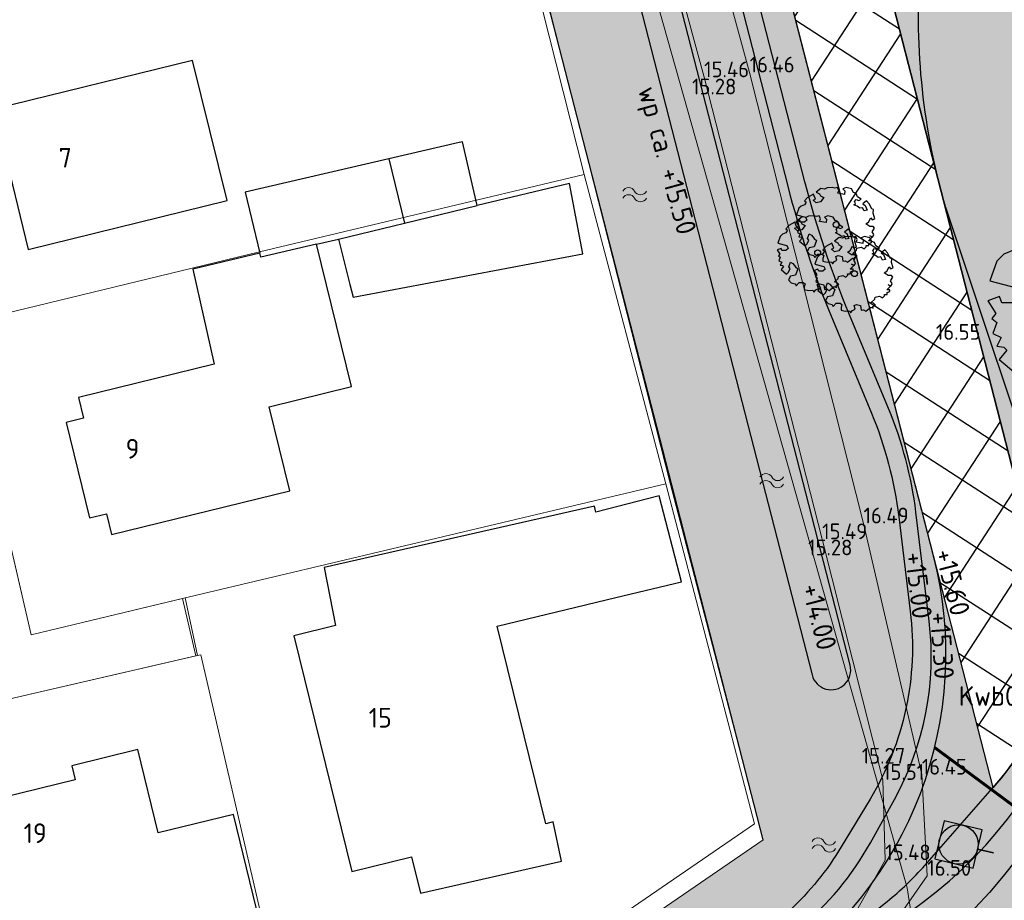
# Model space of a CAD drawing. Header units: metres. Extents: x 174255 to 175175, y 462028 to 462911.
# Tile 26 of 256: x 174443 to 174493, y 462479 to 462524. Entities that reach past the tile are written whole.
import ezdxf
from ezdxf.enums import TextEntityAlignment as Align

# ---------------------------------------------------------------- set-up
doc = ezdxf.new("R2010")
doc.units = ezdxf.units.M
doc.linetypes.add('HIDDEN2', pattern=[4.762499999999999, 3.175, -1.5875])
doc.linetypes.add('RI-HWA', pattern=[7.4, 5, -2.4])
for name, color, linetype, lineweight in [('-N-WE-IE-MEUBILAIR_SPEELVOORZIENING', 50, 'HIDDEN2', 25), ('-N-WE-VH-VERHARDING_GRASTEGEL-ONDERHOUDSPAD', 1, 'Continuous', 25), ('B-ME-AL-PEIL_MAAIVELD-T20', 8, 'Continuous', 20), ('B-ME-WH-WATERGANG_SLOOT_BODEM-G', 8, 'Continuous', 20), ('B-ME-WH-WATERGANG_SLOOT_INSTEEK-G', 8, 'Continuous', 20), ('B-WE-KL-TRACE_WENSTRACE-A', 252, 'Continuous', 20), ('B-WE-MO-BODEM_BOORPROFIEL-G', 8, 'Continuous', 20), ('B-WE-OG-BEBOUWING-G', 8, 'Continuous', 30), ('B-WE-OG-BEBOUWING_HUISNUMMER-T20', 8, 'Continuous', 20), ('B-WE-OG-TERREINAFSCHEIDING-G', 8, 'IE-TERREINAFSCHEIDING-KUNSTMATIG-DICHT', 20), ('B-WE-OG-WEG_VERHARD_OPEN -G', 8, 'Continuous', 20), ('B-WE-WH-DUIKER_PP-G', 252, 'RI-HWA', 35), ('B-WE-WH-HWA_RIOOLPUT_INSEPCTIEPUT_BETON-S', 252, 'Continuous', 25), ('B-WE-WH-WATER-S', 252, 'Continuous', 20), ('B-WE-WH-WATERGANG_SLOOT_BODEM-G', 8, 'Continuous', 20), ('B-WE-WH-WATERPEIL-T20', 8, 'Continuous', 25), ('B-XX-KG-GRENS_PERCEEL-G', 213, 'Continuous', 20), ('N-WE-AL-WERKGRENS-G', 173, 'AL-WERKGRENS', 20), ('N-WE-GW-NAP-T20', 90, 'Continuous', 25), ('N-WE-WH-RETENTIE_WADI_INSTEEK-G', 7, 'Continuous', 25), ('N-WE-WH-RETENTIE_WADI_TALUD-V', 93, 'Continuous', 18), ('N-WE-WH-WATERGANG_BODEM-V', 163, 'Continuous', 25)]:
    doc.layers.add(name, color=color, linetype=linetype, lineweight=lineweight)
for name, color, linetype, lineweight, true_color in [('N-WE-GR-BOOM-1E-GROOTTE-S', 7, 'Continuous', 25, 0x00cc00), ('N-WE-GR-BOOM-3E-GROOTTE-S', 7, 'Continuous', 25, 0x00cc00), ('N-WE-GR-GRAS_BERM-NECTAR-ONDER-MAAIMES-V', 7, 'Continuous', 25, 0xd1ffa3)]:
    doc.layers.add(name, color=color, linetype=linetype, lineweight=lineweight, true_color=true_color)
doc.styles.add('NLCS-ISO-M500-T20', font='NLCS-ISO.ttf', dxfattribs={"height": 1})
doc.linetypes.add('AL-WERKGRENS', pattern='A,10,[106,Afdeling.shx,S=1,R=0,X=0,Y=0],-2', length=12)
doc.linetypes.add('IE-TERREINAFSCHEIDING-KUNSTMATIG-DICHT', pattern='A,8,-1,[82,NLCS.SHX,S=0.75,R=90,X=0,Y=0],-1', length=10)

# ---------------------------------------------------------------- blocks, each defined once
blk = doc.blocks.new('water')
at = {"linetype": 'Continuous'}
for centre, radius, start, end in [((0.2997979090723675, -0.1605370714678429), 0.3400749, 28.13778714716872, 151.8316499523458), ((0.9001997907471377, 0.1494030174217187), 0.33496494, 206.4585658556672, 333.511009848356), ((0.2996067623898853, -0.5198982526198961), 0.3400745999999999, 28.13778724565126, 151.8316900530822), ((0.900008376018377, -0.2105970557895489), 0.33496506, 206.4585357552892, 333.5110164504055)]:
    blk.add_arc(centre, radius, start, end, dxfattribs=at)
blk = doc.blocks.new('SGR-BOOM_3EGROOTTE')
at = {"linetype": 'Continuous', "flags": 128}
blk.add_lwpolyline([(1.08853158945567, 1.420187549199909), (1.020790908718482, 1.589231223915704), (0.8864300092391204, 1.639881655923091), (0.7845482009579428, 1.825442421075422), (0.5136260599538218, 1.893153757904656), (0.3451330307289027, 1.825413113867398), (0.4470092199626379, 1.724101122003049), (0.4294009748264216, 1.537981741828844), (0.0918507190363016, 1.605688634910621), (0.14195043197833, 1.741150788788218), (0.07421088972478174, 1.89312445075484), (-0.06069503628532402, 1.859526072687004), (-0.1961560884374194, 1.893106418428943), (-0.4659712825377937, 1.876018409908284), (-0.601425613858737, 1.808830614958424), (-0.7875460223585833, 1.841856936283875), (-1.024311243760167, 1.656273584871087), (-0.8552574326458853, 1.572036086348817), (-0.8045912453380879, 1.470170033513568), (-0.6355374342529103, 1.385932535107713), (-0.8045709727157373, 1.166213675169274), (-1.024275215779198, 1.116090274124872), (-1.176262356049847, 1.250437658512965), (-1.056907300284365, 1.297826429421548), (-1.159212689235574, 1.555496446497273), (-1.463708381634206, 1.385877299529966), (-1.615675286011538, 1.216818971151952), (-1.53087134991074, 1.149095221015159), (-1.615661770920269, 1.014181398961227), (-1.785256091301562, 0.9464406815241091), (-1.903086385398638, 0.8285946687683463), (-2.021452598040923, 0.4899397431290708), (-1.565510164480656, 0.3715813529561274), (-1.497770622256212, 0.2196076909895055), (-1.615602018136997, 0.1182810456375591), (-1.818239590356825, 0.1182675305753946), (-1.856899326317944, 0.2241669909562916), (-2.055019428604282, 0.1518411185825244), (-1.919545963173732, -0.06785743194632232), (-1.987269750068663, -0.1521107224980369), (-1.903016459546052, -0.2198345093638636), (-1.970733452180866, -0.4059572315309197), (-1.828662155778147, -0.4769810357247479), (-1.902989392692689, -0.6256602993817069), (-1.785150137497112, -0.6421718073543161), (-1.732009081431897, -0.6887995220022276), (-1.863657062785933, -0.8500425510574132), (-1.581932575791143, -1.082124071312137), (-1.480069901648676, -0.98079849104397), (-1.395833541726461, -0.7946746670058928), (-1.463568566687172, -0.7104304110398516), (-1.37933558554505, -0.4736471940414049), (-1.260391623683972, -0.5413686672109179), (-1.124921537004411, -0.7104078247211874), (-1.007076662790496, -0.8111681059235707), (-1.124893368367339, -1.132752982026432), (-1.379288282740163, -1.182878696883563), (-1.480043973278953, -1.369554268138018), (-1.344575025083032, -1.521523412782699), (-1.142484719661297, -1.572169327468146), (-1.117151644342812, -1.622827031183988), (-1.09181856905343, -1.673484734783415), (-0.939301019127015, -1.504426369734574), (-0.736663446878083, -1.504412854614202), (-0.6353401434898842, -1.572135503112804), (-0.6854387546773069, -1.72411702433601), (-0.6854297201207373, -1.859575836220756), (-0.465718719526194, -1.910771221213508), (-0.2460123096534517, -1.893135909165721), (-0.1958967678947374, -1.995001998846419), (-0.09403526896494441, -1.876055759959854), (0.04086841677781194, -1.808868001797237), (-0.02372587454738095, -1.616516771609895), (0.1085820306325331, -1.572085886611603), (0.3117736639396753, -1.623282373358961), (0.3453787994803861, -1.859507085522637), (0.4637664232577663, -1.841878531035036), (0.5816091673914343, -1.910701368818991), (0.8354432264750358, -1.707496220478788), (0.954386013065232, -1.757597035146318), (0.9367597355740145, -1.673349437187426), (1.072214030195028, -1.605610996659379), (0.9708884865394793, -1.504298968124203), (0.8524974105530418, -1.470166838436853), (1.038604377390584, -1.301656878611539), (1.055116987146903, -1.200336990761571), (1.2748211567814, -1.149112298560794), (1.427355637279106, -1.233901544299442), (1.528117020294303, -1.132576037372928), (1.521238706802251, -1.062236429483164), (1.663571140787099, -1.062226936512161), (1.663564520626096, -0.9629681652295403), (1.799019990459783, -0.912850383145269), (1.799014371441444, -0.8286016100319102), (1.647036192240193, -0.828611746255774), (1.833141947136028, -0.6419304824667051), (1.714748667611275, -0.574759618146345), (1.866730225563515, -0.6254088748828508), (1.91738172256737, -0.5070166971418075), (1.83312391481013, -0.3715635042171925), (1.950949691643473, -0.1859880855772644), (1.883214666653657, -0.1017438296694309), (1.714717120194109, -0.1017550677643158), (1.51151983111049, 0.03424083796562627), (1.646973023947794, 0.1184986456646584), (1.76534716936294, 0.338214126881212), (1.833083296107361, 0.237450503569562), (1.967437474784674, 0.2875682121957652), (1.883169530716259, 0.5749995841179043), (1.900777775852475, 0.761118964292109), (1.815425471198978, 0.7947026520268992), (1.679948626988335, 1.065060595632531), (1.544660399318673, 1.215524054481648), (1.36125598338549, 1.050617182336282), (1.477867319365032, 0.9807983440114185), (1.57920303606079, 0.7269574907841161), (1.427227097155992, 0.6933579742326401), (1.342416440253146, 0.8618498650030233), (1.206959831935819, 0.82880209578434), (1.072044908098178, 0.9301118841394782), (0.9029910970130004, 1.014349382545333), (0.9872353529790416, 1.082084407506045), (0.9365692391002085, 1.182849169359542), (1.020811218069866, 1.28472422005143), (1.156273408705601, 1.234073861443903), (1.274657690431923, 1.30181116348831)], close=True, dxfattribs=at)
at = {"linetype": 'Continuous'}
blk.add_circle((0, 0), 0.15, dxfattribs=at)
blk = doc.blocks.new('SGR-BOOM_1EGROOTTE')
at = {"linetype": 'Continuous', "flags": 128}
blk.add_lwpolyline([(167869.0515202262, 467739.1556611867), (167868.8494327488, 467739.6599609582), (167868.4486004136, 467739.8110639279), (167868.1446613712, 467740.3646383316), (167867.3364325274, 467740.5666382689), (167866.83377547, 467740.3645509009), (167867.1376977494, 467740.0623117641), (167867.0851679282, 467739.5070708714), (167866.0781706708, 467739.7090575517), (167866.2276307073, 467740.1131752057), (167866.0255466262, 467740.5665508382), (167865.6230883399, 467740.4663184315), (167865.2189739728, 467740.5664970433), (167864.4140474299, 467740.5155192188), (167864.0099531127, 467740.3150811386), (167863.4547091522, 467740.4136069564), (167862.7483789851, 467739.8599651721), (167863.2527089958, 467739.6086635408), (167863.4038589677, 467739.3047715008), (167863.9081889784, 467739.0534698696), (167863.403919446, 467738.3979932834), (167862.7484864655, 467738.2484625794), (167862.2950706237, 467738.6492545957), (167862.6511367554, 467738.7906272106), (167862.3459340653, 467739.5593216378), (167861.437546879, 467739.0533050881), (167860.9841914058, 467738.5489616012), (167861.2371828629, 467738.3469246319), (167860.9842317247, 467737.9444427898), (167860.478289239, 467737.7423552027), (167860.1267718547, 467737.3907909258), (167859.7736556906, 467736.3804981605), (167861.1338465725, 467736.027405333), (167861.3359306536, 467735.5740297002), (167860.9844099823, 467735.2717468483), (167860.3798911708, 467735.2717065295), (167860.2645594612, 467735.587631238), (167859.6735173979, 467735.3718649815), (167860.077668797, 467734.7164489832), (167859.8756317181, 467734.4651002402), (167860.126980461, 467734.2630631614), (167859.9249636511, 467733.7078122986), (167860.3487980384, 467733.4959304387), (167860.1270612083, 467733.0523828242), (167860.4786053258, 467733.0031248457), (167860.6371384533, 467732.864022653), (167860.2443994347, 467732.3829941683), (167861.0848543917, 467731.6906366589), (167861.3887363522, 467731.9929163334), (167861.6400345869, 467732.5481704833), (167861.4379639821, 467732.7994922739), (167861.6892521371, 467733.5058761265), (167862.0440918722, 467733.30384595), (167862.4482331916, 467732.7995596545), (167862.7997940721, 467732.4989664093), (167862.4483172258, 467731.5395978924), (167861.6893932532, 467731.3900602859), (167861.3888137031, 467730.8331601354), (167861.7929516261, 467730.3797979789), (167862.3958378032, 467730.2287084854), (167862.4714127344, 467730.0775838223), (167862.5469876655, 467729.9264591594), (167863.0019858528, 467730.4308027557), (167863.6065046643, 467730.4308430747), (167863.9087775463, 467730.228809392), (167863.7593207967, 467729.7754103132), (167863.759347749, 467729.3713026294), (167864.4148008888, 467729.2185739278), (167865.0702403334, 467729.2711844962), (167865.2197475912, 467728.9672923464), (167865.5236260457, 467729.3221388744), (167865.9260776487, 467729.522576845), (167865.7333766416, 467730.0964089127), (167866.1280843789, 467730.2289574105), (167866.7342560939, 467730.076225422), (167866.8345086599, 467729.3715077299), (167867.1876886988, 467729.4240981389), (167867.5392432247, 467729.218782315), (167868.2964940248, 467729.8249943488), (167868.651330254, 467729.6755310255), (167868.5987466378, 467729.9268627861), (167869.0028408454, 467730.1289435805), (167868.7005612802, 467730.4311828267), (167868.3473709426, 467730.5330075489), (167868.9025748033, 467731.0357151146), (167868.9518360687, 467731.3379778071), (167869.6072688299, 467731.4907939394), (167870.0623175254, 467731.2378463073), (167870.3629140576, 467731.5401257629), (167870.3423943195, 467731.7499664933), (167870.7670077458, 467731.7499948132), (167870.7669879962, 467732.0461086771), (167871.1710857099, 467732.1956226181), (167871.1710689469, 467732.4469578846), (167870.7176798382, 467732.4469276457), (167871.2728800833, 467733.0038447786), (167870.919683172, 467733.2042323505), (167871.3730823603, 467733.0531328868), (167871.5241885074, 467733.4063265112), (167871.2728262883, 467733.8104174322), (167871.6243301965, 467734.364035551), (167871.4222595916, 467734.6153573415), (167870.9195890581, 467734.6153238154), (167870.3134004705, 467735.0210337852), (167870.7174913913, 467735.272396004), (167871.0706312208, 467735.9278625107), (167871.2727051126, 467735.6272592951), (167871.6735173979, 467735.776773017), (167871.4221249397, 467736.6342530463), (167871.4746547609, 467737.189493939), (167871.2200273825, 467737.2896825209), (167870.8158659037, 467738.096228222), (167870.4122671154, 467738.5450985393), (167869.8651256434, 467738.0531398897), (167870.2130065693, 467737.8448527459), (167870.5153164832, 467737.087581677), (167870.0619340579, 467736.9873458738), (167869.8089225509, 467737.4899995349), (167869.4048214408, 467737.3914097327), (167869.0023363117, 467737.6936422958), (167868.498006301, 467737.944943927), (167868.7493280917, 467738.1470145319), (167868.5981783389, 467738.4476211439), (167868.8494933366, 467738.7515400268), (167869.2536111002, 467738.6004372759), (167869.6067811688, 467738.8025146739)], close=True, dxfattribs=at)
at = {"linetype": 'Continuous'}
blk.add_circle((167865.804156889, 467734.918884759), 0.143196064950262, dxfattribs=at)
blk = doc.blocks.new('N-SRI-PUT_HWA-SO')
h = blk.add_hatch(color=256)
h.dxf.hatch_style = 1
h.paths.add_polyline_path([(1.999999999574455, 2.220446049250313e-16, 1), (-1.999999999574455, 0, 1)])
at = {"lineweight": -3, "flags": 128}
blk.add_lwpolyline([(-1.999999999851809, -2.00000000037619), (2.000000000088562, -2.000000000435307), (2.000000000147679, 1.99999999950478), (-2.00000000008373, 1.999999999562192)], close=True, dxfattribs=at)
at = {"lineweight": -3}
blk.add_circle((0, 0), 1.999999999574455, dxfattribs=at)

msp = doc.modelspace()

# ---------------------------------------------------------------- hatches: boundary and pattern name
at = {"layer": '-N-WE-VH-VERHARDING_GRASTEGEL-ONDERHOUDSPAD'}
h = msp.add_hatch(dxfattribs=at)
h.set_pattern_fill('ACO-BETON_VOORGESPANNEN-SO', color=256, angle=12, pattern_type=2)
h.set_pattern_definition([(57, (0, 0), (-2.09667641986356, 1.361597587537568), []), (327, (0, 0), (1.361597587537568, 2.09667641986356), [])])
edge = h.paths.add_edge_path()
edge.add_line((174492.7717042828, 462484.5079069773), (174467.0687807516, 462584.4521175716))
edge.add_arc((174459.0326202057, 462569.4714592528), 16.99999999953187, 28.153953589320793, 61.789300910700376, ccw=False)
edge.add_line((174474.0212301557, 462577.4927790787), (174496.1373295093, 462491.495709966))
edge.add_arc((174482.33505332, 462493.8403148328), 13.9999999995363, 318.73873917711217, 350.35914481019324, ccw=False)
edge.add_line((174492.8589962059, 462484.6074048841), (174492.7717042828, 462484.5079069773))
at = {"layer": 'B-WE-KL-TRACE_WENSTRACE-A'}
h = msp.add_hatch(dxfattribs=at)
h.set_pattern_fill('AKL-WENSTRACE', color=256, scale=5, pattern_type=2)
h.set_pattern_definition([(45, (7009.968226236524, -5333.280170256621), (-0.4419417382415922, 0.4419417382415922), [])])
edge = h.paths.add_edge_path()
edge.add_line((174561.1605458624, 462532.0989702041), (174561.0658023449, 462524.9997435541))
edge.add_line((174561.0658023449, 462524.9997435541), (174533.2316158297, 462525.3712118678))
edge.add_line((174533.2316158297, 462525.3712118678), (174531.9525033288, 462540.8590575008))
edge.add_arc((174457.7047188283, 462534.7270267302), 74.50057251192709, 4.721271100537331, 10.37402687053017)
edge.add_line((174530.9874455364, 462548.1425875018), (174544.1329476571, 462551.271554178))
edge.add_line((174544.1329476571, 462551.271554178), (174535.9280328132, 462585.6910932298))
edge.add_line((174535.9280328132, 462585.6910932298), (174534.9558274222, 462585.456952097))
edge.add_line((174534.9558274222, 462585.456952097), (174542.9514576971, 462551.9153598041))
edge.add_line((174542.9514576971, 462551.9153598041), (174532.1318001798, 462549.3400037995))
edge.add_line((174532.1318001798, 462549.3400037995), (174514.6897295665, 462547.8994954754))
edge.add_line((174514.6897295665, 462547.8994954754), (174503.1916710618, 462543.9082026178))
edge.add_line((174503.1916710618, 462543.9082026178), (174492.5572720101, 462565.7406922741))
edge.add_line((174492.5572720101, 462565.7406922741), (174491.6423641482, 462565.3354025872))
edge.add_line((174491.6423641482, 462565.3354025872), (174502.6812554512, 462542.672487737))
edge.add_line((174502.6812554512, 462542.672487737), (174514.898133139, 462546.9133025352))
edge.add_line((174514.898133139, 462546.9133025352), (174529.9727263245, 462548.1582852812))
edge.add_arc((174457.7283650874, 462534.6297139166), 73.50013587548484, 4.721245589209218, 10.606441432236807, ccw=False)
edge.add_line((174530.9791102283, 462540.6793676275), (174532.8609677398, 462517.8933197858))
edge.add_line((174532.8609677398, 462517.8933197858), (174519.7026749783, 462516.8066007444))
edge.add_line((174519.7026749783, 462516.8066007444), (174520.5656463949, 462509.8115966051))
edge.add_line((174520.5656463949, 462509.8115966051), (174521.5581221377, 462509.9340380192))
edge.add_line((174521.5581221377, 462509.9340380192), (174520.8226348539, 462515.8956915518))
edge.add_line((174520.8226348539, 462515.8956915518), (174533.9398826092, 462516.9790207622))
edge.add_line((174533.9398826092, 462516.9790207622), (174533.3294904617, 462524.369816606))
edge.add_line((174533.3294904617, 462524.369816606), (174562.0768783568, 462523.9861609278))
edge.add_line((174562.0768783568, 462523.9861609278), (174562.1716244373, 462531.0855834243))
edge.add_line((174562.1716244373, 462531.0855834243), (174592.9443543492, 462530.6751003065))
edge.add_line((174592.9443543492, 462530.6751003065), (174593.9421617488, 462530.8117859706))
edge.add_line((174593.9421617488, 462530.8117859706), (174593.6844746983, 462531.7996495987))
edge.add_line((174593.6844746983, 462531.7996495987), (174594.3033468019, 462578.1946979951))
edge.add_line((174594.3033468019, 462578.1946979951), (174594.7134778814, 462578.9431135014))
edge.add_line((174594.7134778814, 462578.9431135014), (174594.958302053, 462597.2904152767))
edge.add_line((174594.958302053, 462597.2904152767), (174594.5584503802, 462597.2957508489))
edge.add_line((174594.5584503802, 462597.2957508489), (174594.8775345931, 462621.2165697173))
edge.add_line((174594.8775345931, 462621.2165697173), (174600.3170870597, 462627.9729559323))
edge.add_arc((174655.7627324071, 462618.2020597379), 56.3000000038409, 160.1144639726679, 170.0056796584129, ccw=False)
edge.add_line((174602.8196748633, 462637.3520638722), (174601.8793008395, 462637.6922060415))
edge.add_arc((174655.762732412, 462618.2020597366), 57.30000000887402, 160.1144639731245, 169.7474836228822)
edge.add_line((174599.3776482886, 462628.4007012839), (174593.8822257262, 462621.5749196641))
edge.add_line((174593.8822257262, 462621.5749196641), (174593.5585394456, 462597.3090971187))
edge.add_line((174593.5585394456, 462597.3090971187), (174576.797482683, 462597.5326759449))
edge.add_line((174576.797482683, 462597.5326759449), (174576.761245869, 462594.8161070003))
edge.add_line((174576.761245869, 462594.8161070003), (174561.8637666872, 462595.0148272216))
edge.add_line((174561.8637666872, 462595.0148272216), (174561.8355865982, 462592.902247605))
edge.add_line((174561.8355865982, 462592.902247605), (174520.4699462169, 462583.0442731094))
edge.add_line((174520.4699462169, 462583.0442731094), (174513.374465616, 462612.8097460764))
edge.add_line((174513.374465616, 462612.8097460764), (174505.3179127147, 462610.8895252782))
edge.add_arc((174511.4138291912, 462585.3131868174), 26.29276110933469, 103.4058786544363, 117.4871049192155)
edge.add_line((174499.2784323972, 462608.6378825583), (174483.0795162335, 462600.2105934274))
edge.add_line((174483.0795162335, 462600.2105934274), (174483.5053150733, 462599.304880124))
edge.add_line((174483.5053150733, 462599.304880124), (174499.7399512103, 462607.7507521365))
edge.add_arc((174511.413878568, 462585.3130543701), 25.29290139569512, 103.4059164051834, 117.4871426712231, ccw=False)
edge.add_line((174505.5497610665, 462609.9167733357), (174512.6335959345, 462611.6051538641))
edge.add_line((174512.6335959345, 462611.6051538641), (174519.7290700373, 462581.8397081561))
edge.add_line((174519.7290700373, 462581.8397081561), (174562.8251084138, 462592.1100591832))
edge.add_line((174562.8251084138, 462592.1100591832), (174562.8503397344, 462594.0015781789))
edge.add_line((174562.8503397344, 462594.0015781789), (174577.7478189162, 462593.8028579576))
edge.add_line((174577.7478189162, 462593.8028579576), (174577.7840557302, 462596.5194269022))
edge.add_line((174577.7840557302, 462596.5194269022), (174593.9450484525, 462596.3038524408))
edge.add_line((174593.9450484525, 462596.3038524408), (174593.7168884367, 462579.2053746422))
edge.add_line((174593.7168884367, 462579.2053746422), (174593.3068688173, 462578.4571625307))
edge.add_line((174593.3068688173, 462578.4571625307), (174592.6826168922, 462531.6784914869))
edge.add_line((174592.6826168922, 462531.6784914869), (174561.1605458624, 462532.0989702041))
at = {"layer": 'N-WE-GR-GRAS_BERM-NECTAR-ONDER-MAAIMES-V', "transparency": 33554559}
h = msp.add_hatch(color=256, dxfattribs=at)
h.dxf.hatch_style = 1
edge = h.paths.add_edge_path()
edge.add_line((174451.55, 462593.507), (174452.3756626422, 462593.5137308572))
edge.add_line((174452.3756626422, 462593.5137308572), (174451.874273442, 462595.4498633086))
edge.add_arc((174453.1327595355, 462595.7757662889), 1.299999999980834, 14.518618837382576, 194.5186188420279, ccw=False)
edge.add_line((174454.3912456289, 462596.101669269), (174454.9177042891, 462594.0687301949))
edge.add_line((174454.9177042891, 462594.0687301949), (174462.5609829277, 462587.9717294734))
edge.add_arc((174468.7969370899, 462595.7892019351), 10.00000000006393, 231.4208311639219, 265.2385246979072)
edge.add_line((174467.966859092, 462585.8237129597), (174470.4501510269, 462585.6168665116))
edge.add_arc((174469.7030808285, 462576.6479264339), 8.999999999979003, 3.0890956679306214, 85.23852469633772, ccw=False)
edge.add_line((174478.6900033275, 462577.1329253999), (174479.1990056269, 462567.7012264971))
edge.add_arc((174491.4891771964, 462568.3644925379), 12.30805585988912, 183.0890956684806, 234.1526042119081)
edge.add_arc((174469.6405202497, 462538.1233414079), 24.99999999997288, 41.671035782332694, 54.15260421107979, ccw=False)
edge.add_line((174488.3148796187, 462554.7446621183), (174491.7982687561, 462550.831010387))
edge.add_arc((174484.3285250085, 462544.1824821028), 10.00000000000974, 0.11168364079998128, 41.67103578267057, ccw=False)
edge.add_line((174494.3285060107, 462544.201974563), (174494.3530917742, 462531.5890377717))
edge.add_arc((174514.3530537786, 462531.628022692), 20.00000000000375, 180.1116836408, 200.1280481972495)
edge.add_line((174495.5745356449, 462524.7456352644), (174496.7901663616, 462521.4288002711))
edge.add_arc((174478.0116482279, 462514.5464128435), 20.00000000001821, -7.255982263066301, 20.128048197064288, ccw=False)
edge.add_arc((174517.6913189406, 462509.4943110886), 20.00000000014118, 172.7440177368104, 195.3369620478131)
edge.add_arc((174472.3651303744, 462497.0630348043), 26.99999999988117, -57.697869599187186, 15.33696204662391, ccw=False)
edge.add_line((174486.7934923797, 462474.2415017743), (174462.5468900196, 462458.9121741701))
edge.add_line((174462.5468900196, 462458.9121741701), (174463.6867683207, 462454.7762875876))
edge.add_line((174463.6867683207, 462454.7762875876), (174484.6251514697, 462460.5470475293))
edge.add_line((174484.6251514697, 462460.5470475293), (174500.7641837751, 462465.0259726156))
edge.add_line((174500.7641837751, 462465.0259726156), (174499.8438915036, 462468.3669805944))
edge.add_arc((174514.9512371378, 462472.5283515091), 15.66999999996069, 131.7648477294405, 195.4004041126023, ccw=False)
edge.add_line((174504.5138422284, 462484.2163662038), (174501.3189315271, 462543.8708265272))
edge.add_line((174501.3189315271, 462543.8708265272), (174476.2659198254, 462595.3048206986))
edge.add_arc((174468.5022701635, 462614.4614023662), 20.66999944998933, 224.819030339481, 292.06139497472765, ccw=False)
edge.add_arc((174444.6898391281, 462590.7989217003), 12.90000000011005, 44.8190316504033, 70.3154492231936)
edge.add_line((174449.0350930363, 462602.9450638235), (174451.55, 462593.507))
at = {"layer": 'N-WE-WH-RETENTIE_WADI_TALUD-V'}
h = msp.add_hatch(color=256, dxfattribs=at)
h.dxf.hatch_style = 1
edge = h.paths.add_edge_path()
edge.add_arc((174470.3711287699, 462491.311839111), 19.99999999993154, -56.00692138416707, 14.422377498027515, ccw=False)
edge.add_line((174481.5529837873, 462474.7297367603), (174463.4410133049, 462462.5162415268))
edge.add_line((174463.4410133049, 462462.5162415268), (174462.5468900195, 462458.91217417))
edge.add_line((174462.5468900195, 462458.91217417), (174486.7934923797, 462474.2415017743))
edge.add_arc((174472.3651303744, 462497.0630348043), 26.99999999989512, 302.3021304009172, 375.336962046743)
edge.add_arc((174517.6913189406, 462509.4943110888), 20.00000000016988, 172.7440177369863, 195.3369620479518, ccw=False)
edge.add_arc((174478.0116482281, 462514.5464128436), 19.99999999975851, 352.7440177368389, 380.1280481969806)
edge.add_line((174496.7901663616, 462521.4288002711), (174495.5745356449, 462524.7456352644))
edge.add_arc((174514.3530537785, 462531.6280226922), 20.00000000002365, 180.1116836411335, 200.1280481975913, ccw=False)
edge.add_line((174494.3530917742, 462531.5890377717), (174494.3285060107, 462544.201974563))
edge.add_arc((174484.3285250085, 462544.1824821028), 10.00000000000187, 0.111683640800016, 41.67103578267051)
edge.add_line((174491.7982687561, 462550.831010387), (174488.3148796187, 462554.7446621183))
edge.add_arc((174469.6405202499, 462538.1233414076), 25.00000000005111, 41.67103578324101, 54.15260421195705)
edge.add_arc((174491.4891771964, 462568.3644925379), 12.30805585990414, 183.08909566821, 234.15260421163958, ccw=False)
edge.add_line((174479.1990056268, 462567.7012264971), (174478.6900033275, 462577.1329253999))
edge.add_arc((174469.7030808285, 462576.6479264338), 9.000000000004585, 3.089095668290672, 85.2385246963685)
edge.add_line((174470.4501510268, 462585.6168665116), (174467.966859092, 462585.8237129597))
edge.add_arc((174468.7969370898, 462595.7892019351), 10.000000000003, 231.4208311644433, 265.2385246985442, ccw=False)
edge.add_line((174462.5609829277, 462587.9717294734), (174454.9177042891, 462594.0687301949))
edge.add_line((174454.9177042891, 462594.0687301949), (174453.8988153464, 462593.8048743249))
edge.add_line((174453.8988153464, 462593.8048743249), (174454.1389630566, 462593.2346531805))
edge.add_arc((174461.0509916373, 462596.1456428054), 7.499999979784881, 202.8383137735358, 207.0586062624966)
edge.add_line((174454.3719290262, 462592.7338804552), (174456.6909094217, 462589.7443041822))
edge.add_arc((174470.123485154, 462600.1638007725), 16.99999999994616, 217.800327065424, 236.2540218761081)
edge.add_line((174460.6797834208, 462586.0281544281), (174462.5024553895, 462584.8104690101))
edge.add_arc((174453.0587536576, 462570.6748226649), 16.99999999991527, 14.422377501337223, 56.254021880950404, ccw=False)
edge.add_line((174469.5230149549, 462574.9089813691), (174467.0687807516, 462584.4521175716))
edge.add_arc((174459.0326202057, 462569.4714592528), 16.99999999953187, 28.153953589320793, 61.789300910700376, ccw=False)
edge.add_line((174474.0212301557, 462577.4927790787), (174496.1373295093, 462491.495709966))
edge.add_arc((174482.33505332, 462493.8403148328), 13.9999999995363, 318.73873917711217, 350.35914481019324, ccw=False)
edge.add_line((174492.8589962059, 462484.6074048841), (174492.7717042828, 462484.5079069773))
edge.add_line((174492.7717042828, 462484.5079069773), (174489.7408479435, 462496.2932022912))
at = {"layer": 'N-WE-WH-WATERGANG_BODEM-V'}
h = msp.add_hatch(color=256, dxfattribs=at)
h.dxf.hatch_style = 1
edge = h.paths.add_edge_path()
edge.add_line((174452.3889941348, 462593.3539668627), (174481.064, 462481.852999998))
edge.add_line((174481.064, 462481.852999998), (174460.0661445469, 462467.4293551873))
edge.add_line((174460.0661445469, 462467.4293551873), (174463.4410133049, 462462.5162415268))
edge.add_line((174463.4410133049, 462462.5162415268), (174481.5529837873, 462474.7297367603))
edge.add_arc((174470.3711287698, 462491.311839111), 20.00000000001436, 303.9930786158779, 374.4223774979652)
edge.add_line((174489.7408479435, 462496.2932022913), (174469.5230149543, 462574.9089813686))
edge.add_arc((174453.0587536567, 462570.6748226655), 16.99999999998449, 14.42237749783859, 56.25402187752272)
edge.add_line((174462.5024553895, 462584.8104690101), (174460.6797834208, 462586.0281544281))
edge.add_arc((174470.123485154, 462600.1638007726), 17.00000000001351, 217.8003270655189, 236.254021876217, ccw=False)
edge.add_line((174456.6909094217, 462589.7443041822), (174454.3719290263, 462592.7338804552))
edge.add_arc((174461.0509916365, 462596.1456428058), 7.49999997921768, 202.8383137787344, 207.0586062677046, ccw=False)
edge.add_line((174454.1389630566, 462593.2346531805), (174453.8988153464, 462593.8048743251))
edge.add_line((174453.8988153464, 462593.8048743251), (174452.3889941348, 462593.3539668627))

# ---------------------------------------------------------------- linework, layer by layer
at = {"layer": '-N-WE-IE-MEUBILAIR_SPEELVOORZIENING', "const_width": 0.15, "flags": 128}
msp.add_lwpolyline([(174489.7940473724, 462486.5421186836), (174493.8813143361, 462483.5194166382, -0.4183054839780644), (174494.6854772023, 462477.8802924), (174492.7364851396, 462475.3203689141, -0.4098398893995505), (174487.1787197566, 462474.5249576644), (174484.1171329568, 462476.7843696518)], format="xyb", dxfattribs=at)
at = {"layer": '-N-WE-VH-VERHARDING_GRASTEGEL-ONDERHOUDSPAD', "color": 1, "flags": 128}
for points in [[(174492.7717042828, 462484.5079069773), (174467.0687807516, 462584.4521175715)], [(174496.1373295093, 462491.4957099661), (174474.0212301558, 462577.4927790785)]]:
    msp.add_lwpolyline(points, dxfattribs=at)
at = {"layer": '-N-WE-VH-VERHARDING_GRASTEGEL-ONDERHOUDSPAD'}
msp.add_lwpolyline([(174492.7717042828, 462484.5079069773), (174467.0687807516, 462584.4521175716, -0.147824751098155), (174474.0212301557, 462577.4927790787), (174496.1373295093, 462491.495709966, -0.1388522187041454), (174492.8589962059, 462484.6074048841)], format="xyb", close=True, dxfattribs=at)
at = {"layer": 'B-ME-WH-WATERGANG_SLOOT_BODEM-G'}
msp.add_lwpolyline([(174452.8762162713, 462600.6901799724), (174455.2883115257, 462599.1894576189), (174458.033901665, 462597.036902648), (174458.5546031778, 462595.2965445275), (174459.8962738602, 462586.3857336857), (174465.0328120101, 462567.2876752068), (174471.5742845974, 462544.5233715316), (174478.062011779, 462520.6530054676), (174484.0685058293, 462497.1444880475), (174487.1638140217, 462484.8983400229), (174487.279193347, 462480.8101608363), (174485.3081101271, 462477.3290092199), (174482.4614172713, 462475.3423232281), (174461.893535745, 462461.4727266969), (174459.3059258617, 462460.5232003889), (174438.9732054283, 462455.9618568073), (174426.0840031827, 462452.7232601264)], dxfattribs=at)
at = {"layer": 'B-ME-WH-WATERGANG_SLOOT_INSTEEK-G'}
msp.add_lwpolyline([(174473.7352654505, 462545.2316770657), (174480.3803041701, 462520.8990904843), (174486.1745921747, 462497.9508472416), (174489.1375094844, 462485.1659859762), (174489.4155001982, 462480.0158574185), (174486.6558728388, 462476.0418405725), (174483.8104164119, 462473.527800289), (174462.5468900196, 462458.9121741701), (174438.2113239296, 462452.8949051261), (174427.08124696, 462450.3034768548), (174415.3956194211, 462447.7727155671), (174408.0323422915, 462446.1178678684), (174401.603972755, 462444.9204566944), (174398.7034719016, 462444.0134567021), (174390.8291241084, 462440.8098080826), (174390.0697831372, 462441.2236877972), (174389.091572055, 462442.5724090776)], dxfattribs=at)
at = {"layer": 'B-WE-OG-BEBOUWING-G'}
for p, q in [((174462.03, 462516.5000000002), (174462.822, 462513.2250000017)), ((174462.822, 462513.2250000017), (174466.522, 462514.1200000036)), ((174459.4570000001, 462512.4120000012), (174462.822, 462513.2250000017)), ((174458.35, 462512.1529999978), (174459.4570000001, 462512.4120000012))]:
    msp.add_line(p, q, dxfattribs=at)
for points in [[(174443.67, 462511.8930000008), (174453.789, 462514.3770000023), (174452.039, 462521.5099999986), (174441.92, 462519.0250000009), (174443.67, 462511.8930000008)], [(174466.522, 462514.1200000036), (174465.768, 462517.3679999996), (174465.599, 462517.3290000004), (174462.03, 462516.5000000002)], [(174462.03, 462516.5000000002), (174454.7100000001, 462514.8000000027), (174455.457, 462511.7080000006)], [(174459.4570000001, 462512.4120000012), (174460.0400000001, 462510.1000000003), (174460.2020000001, 462509.457000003), (174471.888, 462511.675000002), (174471.209, 462515.2530000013), (174466.522, 462514.1200000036)], [(174455.457, 462511.7080000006), (174452.046, 462510.8840000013), (174453.1320000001, 462506.0440000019), (174446.225, 462504.3550000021), (174446.483, 462503.296000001), (174445.61, 462503.0820000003), (174446.797, 462498.2260000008), (174447.6600000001, 462498.4360000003), (174447.9180000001, 462497.3839999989), (174456.9780000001, 462499.6000000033), (174455.9310000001, 462503.8880000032), (174460.119, 462504.9110000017), (174458.35, 462512.1529999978)], [(174458.35, 462512.1529999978), (174455.51, 462511.4900000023), (174455.457, 462511.7080000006)], [(174470.008, 462482.6680000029), (174467.5290000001, 462492.7240000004), (174473.57, 462494.1700000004), (174476.909, 462494.9690000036), (174475.778, 462499.3469999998), (174472.563, 462498.5160000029), (174472.49, 462498.8300000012), (174458.73, 462495.7100000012), (174459.314, 462492.7530000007), (174457.191, 462492.2290000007), (174460.148, 462480.2340000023), (174463.182, 462480.9830000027), (174463.64, 462479.1400000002), (174470.81, 462480.76), (174470.376, 462482.7590000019), (174470.008, 462482.6680000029)], [(174450.287, 462482.2049999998), (174449.257, 462486.4350000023), (174445.8970000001, 462485.6160000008), (174446.0710000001, 462484.9000000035), (174439.626, 462483.3299999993), (174441.4490000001, 462475.8350000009), (174445.832, 462476.9020000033), (174446.694, 462473.3600000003), (174455.944, 462475.613000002), (174454.113, 462483.1370000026), (174450.287, 462482.2049999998)]]:
    msp.add_lwpolyline(points, dxfattribs=at)
at = {"layer": 'B-WE-OG-TERREINAFSCHEIDING-G', "ltscale": 0.5}
msp.add_lwpolyline([(174476.337, 462500.0000000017), (174469.2750000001, 462527.7549999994), (174459.725, 462565.1340000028), (174453.449, 462589.3689999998), (174449.825, 462602.9930000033)], dxfattribs=at)
at = {"layer": 'B-WE-OG-WEG_VERHARD_OPEN -G'}
msp.add_lwpolyline([(174442.92, 462496.1879999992), (174443.83, 462492.2700000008), (174451.66, 462494.1600000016), (174452.2900000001, 462491.2300000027), (174435.03, 462487.2400000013), (174433.4600000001, 462493.9900000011)], dxfattribs=at)
at = {"layer": 'B-WE-WH-DUIKER_PP-G', "ltscale": 0.5, "flags": 128}
msp.add_lwpolyline([(174514.350651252, 462475.9133002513), (174491.9826780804, 462481.3751765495)], dxfattribs=at)
at = {"layer": 'B-WE-WH-WATERGANG_SLOOT_BODEM-G'}
msp.add_lwpolyline([(174406.685, 462454.8279999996), (174459.016, 462466.7080000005), (174481.064, 462481.852999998), (174476.337, 462500.0000000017), (174469.2750000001, 462527.7549999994)], dxfattribs=at)
at = {"layer": 'B-XX-KG-GRENS_PERCEEL-G', "flags": 128}
for points in [[(174471.966, 462515.71), (174469.821, 462524.158)], [(174455.443, 462511.768), (174471.966, 462515.71)], [(174471.966, 462515.71), (174476.12, 462499.971)], [(174440.26, 462507.64), (174440.17, 462508.077), (174455.443, 462511.768)], [(174451.522, 462494.127), (174443.83, 462492.27), (174440.26, 462507.64)], [(174476.12, 462499.971), (174451.522, 462494.127)], [(174476.12, 462499.971), (174480.621, 462482.658), (174458.329, 462467.358), (174458.032, 462467.154)], [(174452.197, 462491.208), (174451.522, 462494.127)], [(174435.03, 462487.24), (174452.197, 462491.208)], [(174458.032, 462467.154), (174452.455, 462491.267), (174452.197, 462491.208)]]:
    msp.add_lwpolyline(points, dxfattribs=at)
at = {"layer": 'N-WE-AL-WERKGRENS-G', "flags": 128}
msp.add_lwpolyline([(174681.5973007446, 462243.5125462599), (174681.058, 462261.019), (174682.966, 462284.801), (174683.583, 462297.765), (174686.249, 462320.652), (174688.507, 462336.11), (174690.024, 462341.923), (174715.341, 462404.33), (174717.601, 462411.68), (174737.648, 462460.859), (174741.719, 462470.505), (174748.8174954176, 462487.3586613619), (174674.4426188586, 462494.0136810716, 0.04199874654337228), (174666.0577772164, 462494.0580673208), (174643.5965542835, 462492.2877370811, -0.02119842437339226), (174639.3615599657, 462492.1340915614), (174613.9155730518, 462492.2899863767), (174609.2232672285, 462496.2598588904), (174608.9575721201, 462517.182709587), (174610.5956108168, 462533.7283149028), (174610.9540414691, 462546.9261407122), (174609.5377019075, 462546.9261407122), (174609.5576061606, 462563.2145506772), (174618.4041220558, 462564.58360208), (174617.8821627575, 462574.521242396), (174609.6591004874, 462573.6964514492), (174609.1962527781, 462609.6936768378), (174614.4864065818, 462610.5266680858), (174612.9706969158, 462619.9735749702), (174609.0880396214, 462619.5310938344), (174608.9272320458, 462630.6163253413), (174611.9378306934, 462638.3239748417), (174653.3349444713, 462646.1372608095), (174694.6818985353, 462654.970900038), (174753.65584954, 462669.6940842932), (174754.2374067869, 462666.5807575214), (174760.4149001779, 462667.3878026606), (174761.8521453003, 462678.247315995), (174772.3394313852, 462679.7783996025), (174801.2688373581, 462672.4202533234), (174803.3914212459, 462678.6153061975), (174801.3912631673, 462679.5941639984), (174797.2767374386, 462686.2291198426), (174795.7751198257, 462697.8273500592), (174787.848539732, 462696.8455267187), (174788.4591136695, 462691.5931226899), (174783.4545685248, 462686.9545733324), (174765.0261672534, 462688.3792341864), (174763.0242693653, 462691.2723908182), (174740.9829572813, 462686.155677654), (174741.9639806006, 462681.4808580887), (174695.5872891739, 462670.3409632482), (174674.2147626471, 462665.2945028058), (174611.4374820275, 462653.0732600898), (174598.8645312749, 462662.13523327), (174595.0223441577, 462656.9130516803), (174598.2662547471, 462653.8008350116), (174601.5634410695, 462645.0663725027), (174585.1842807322, 462641.5586732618), (174585.8464585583, 462637.5875608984), (174468.1056243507, 462610.7709373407), (174467.2560214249, 462614.5686403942), (174459.4445290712, 462613.0280098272), (174458.9501893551, 462618.3943176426), (174449.1204393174, 462618.0455648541), (174449.2902757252, 462624.9096309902), (174429.9505628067, 462629.3682605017), (174428.4125051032, 462620.5774745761), (174434.3719258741, 462618.9092756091), (174430.6410069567, 462597.2567441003), (174453.0229303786, 462592.7961489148), (174457.7870609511, 462586.5717323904), (174474.7794898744, 462527.6626612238), (174488.3963974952, 462479.3962233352), (174491.1789970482, 462461.4260860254), (174515.9643294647, 462468.2096916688), (174535.6773629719, 462396.0507231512), (174500.8343877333, 462386.5209101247), (174501.8615933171, 462382.6610135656), (174505.4836250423, 462383.6990470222), (174513.3867074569, 462351.3168631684), (174573.0903066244, 462348.6251340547), (174564.8637000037, 462275.1553162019), (174544.951, 462280.682), (174541.1711676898, 462282.4329223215), (174531.995, 462278.877), (174531.51, 462278.619), (174530.322, 462277.987), (174523.197, 462274.196), (174512.77, 462266.76), (174511.323, 462265.728), (174510.321, 462265.106), (174492.908, 462254.307), (174458.682, 462233.081), (174433.0178788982, 462217.3395679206), (174430.6775455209, 462218.3936992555), (174424.1837800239, 462214.1380009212), (174422.6535519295, 462205.2010971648), (174428.0210119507, 462195.9942083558), (174430.5816283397, 462197.2740921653), (174431.8292734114, 462199.5886350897), (174481.4636288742, 462229.3806376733), (174511.7460260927, 462247.9955950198), (174520.1082227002, 462251.9168407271), (174528.9933470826, 462255.0447097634), (174538.3891990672, 462257.2736030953), (174544.5280939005, 462258.2922262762), (174554.3216816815, 462259.2606468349), (174563.5931634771, 462259.1911823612), (174572.8653587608, 462258.1660508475), (174582.1605825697, 462256.1491685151), (174620.668, 462248.404), (174620.813, 462250.715), (174679.071, 462234.3), (174681.5973007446, 462243.5125462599)], format="xyb", dxfattribs=at)
at = {"layer": 'N-WE-WH-RETENTIE_WADI_INSTEEK-G', "flags": 128}
for points in [[(174463.4410133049, 462462.5162415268), (174481.5529837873, 462474.7297367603, 0.3173593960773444), (174489.7408479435, 462496.2932022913), (174469.5230149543, 462574.9089813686, 0.1845793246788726), (174462.5024553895, 462584.8104690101), (174460.6797834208, 462586.0281544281, -0.08069389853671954), (174456.6909094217, 462589.7443041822), (174454.3719290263, 462592.7338804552, -0.01841658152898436), (174454.1389630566, 462593.2346531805), (174453.8988153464, 462593.8048743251)], [(174462.5468900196, 462458.9121741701), (174489.175191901, 462478.6596221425, 0.3215592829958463), (174497.0098423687, 462503.0790444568, -0.09174764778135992), (174496.3087391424, 462508.4927426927), (174496.643615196, 462514.6658544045, 0.1380453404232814), (174494.8685942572, 462522.5974972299), (174492.0813070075, 462527.7667329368, -0.1403834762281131), (174490.3143709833, 462535.8357584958), (174490.8702156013, 462544.5955495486, 0.2666263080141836), (174486.4697300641, 462553.5276009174, -0.2149586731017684), (174477.8024532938, 462567.4939574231), (174476.8807527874, 462574.4389649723, 0.288723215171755), (174468.6975597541, 462584.2715179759, -0.093407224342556), (174463.1740867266, 462587.2948174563), (174454.9177042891, 462594.0687301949)], [(174454.9177042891, 462594.0687301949), (174462.5609829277, 462587.9717294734, 0.1486378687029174), (174467.966859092, 462585.8237129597), (174470.4501510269, 462585.6168665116, -0.3746280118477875), (174478.6900033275, 462577.1329253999), (174479.1990056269, 462567.7012264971, 0.2265682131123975), (174484.2812301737, 462558.387832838, -0.05451502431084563), (174488.3148796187, 462554.7446621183), (174491.7982687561, 462550.831010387, -0.1833510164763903), (174494.3285060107, 462544.201974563), (174494.3530917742, 462531.5890377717, 0.08756061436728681), (174495.5745356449, 462524.7456352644), (174496.7901663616, 462521.4288002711, -0.1200572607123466), (174497.8514835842, 462512.0203619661, 0.09890089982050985), (174498.4035791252, 462504.2044062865, -0.3299190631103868), (174486.7934923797, 462474.2415017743), (174462.5468900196, 462458.9121741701)], [(174454.9177042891, 462594.0687301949), (174463.6297162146, 462588.0197262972, 0.2314963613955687), (174467.9735222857, 462587.3546392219), (174469.7094470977, 462587.8974237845, -0.4253752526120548), (174478.5539363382, 462583.0503681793), (174481.8098761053, 462571.0569930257, 0.08575706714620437), (174485.406527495, 462563.3409737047), (174495.9855323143, 462548.1167122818, -0.166920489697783), (174499.1773440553, 462536.868301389), (174498.4381091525, 462523.2683832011, 0.06031528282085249), (174498.5970862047, 462520.8697796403), (174501.2191231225, 462506.9866932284, -0.04037294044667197), (174501.3896494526, 462505.3834469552), (174501.6428097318, 462495.3644705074, -0.2746131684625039), (174490.1587940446, 462474.8698997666), (174462.5468900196, 462458.9121741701)], [(174454.3719290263, 462592.7338804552), (174457.4581599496, 462587.9586875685, 0.07066532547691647), (174461.1455425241, 462583.7107033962), (174464.5163678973, 462580.7849497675, -0.1522215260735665), (174466.0813493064, 462578.2542698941), (174471.6522125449, 462556.5923166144, 0.04064709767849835), (174473.243838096, 462551.9901657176, -0.07150174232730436), (174475.5327882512, 462543.7661968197), (174475.7271328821, 462542.2644352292, 0.0307652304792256), (174476.8893405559, 462536.228071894), (174482.3202746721, 462515.1102242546, 0.03575713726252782), (174484.5886977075, 462508.3377326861), (174486.5764469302, 462503.5657164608, -0.0685032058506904), (174487.967623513, 462498.2914451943), (174488.5537322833, 462493.4752615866, -0.1675389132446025), (174486.5068860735, 462483.9140224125), (174485.0411859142, 462481.4848050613, -0.06985541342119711), (174482.4108195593, 462478.2478041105), (174470.8958028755, 462467.543250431)], [(174470.8958028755, 462467.543250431), (174482.8888584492, 462477.3392650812, 0.09541088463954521), (174486.5245807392, 462481.6940979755), (174487.7476355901, 462483.9044369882, 0.1579182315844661), (174489.5130599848, 462492.9788522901), (174488.8392608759, 462498.5156065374, 0.06850320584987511), (174487.4480842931, 462503.7898778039), (174485.4603350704, 462508.5618940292, -0.0357571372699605), (174483.1919120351, 462515.3343855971), (174477.7609779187, 462536.452233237, -0.03076523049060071), (174476.5987702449, 462542.4885965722, 0.0803198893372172), (174474.1154754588, 462552.2143270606, -0.04064709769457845), (174472.523849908, 462556.8164779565), (174467.2949364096, 462577.148781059, 0.1670431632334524), (174463.7176641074, 462582.5762670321), (174462.2501198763, 462583.7082403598, -0.08520646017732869), (174455.3771175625, 462591.1785952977), (174454.3719290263, 462592.7338804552)], [(174462.5468900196, 462458.9121741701), (174487.3747843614, 462478.7133532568, 0.04438255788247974), (174489.2976301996, 462480.548054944), (174492.8589962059, 462484.6074048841, 0.2665170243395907), (174495.6168173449, 462498.2669099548), (174490.3814812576, 462513.9752583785, -0.01749875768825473), (174490.1835959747, 462514.6464304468), (174490.0721003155, 462515.0799743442, -0.08863544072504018), (174489.1506637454, 462527.3576800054, 0.1577913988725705), (174486.5698578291, 462539.4009070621), (174482.9828740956, 462545.6064951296, -0.06820208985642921), (174480.9286033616, 462550.6338903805)]]:
    msp.add_lwpolyline(points, format="xyb", dxfattribs=at)
msp.add_lwpolyline([(174481.064, 462481.852999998), (174452.3889941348, 462593.3539668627)], dxfattribs=at)
msp.add_lwpolyline([(174483.5549182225, 462490.2345638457, 1), (174485.4918901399, 462490.7327001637), (174463.6146501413, 462575.800979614, 1), (174461.6776782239, 462575.3028432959)], format="xyb", close=True, dxfattribs=at)
at = {"layer": 'N-WE-WH-RETENTIE_WADI_INSTEEK-G', "color": 1, "flags": 128}
msp.add_lwpolyline([(174490.1835959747, 462514.6464304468), (174490.0721003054, 462515.0799743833)], dxfattribs=at)

# ---------------------------------------------------------------- block references
at = {"layer": 'B-WE-WH-HWA_RIOOLPUT_INSEPCTIEPUT_BETON-S', "xscale": 0.4999999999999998, "yscale": 0.4999999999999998, "zscale": 0.4999999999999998, "rotation": 346.2778736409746}
msp.add_blockref('N-SRI-PUT_HWA-SO', (174491.0112204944, 462481.6123898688), dxfattribs=at)
at = {"layer": 'B-WE-WH-WATER-S'}
for p in [(174473.9274669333, 462514.856438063), (174480.9057756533, 462500.312437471), (174483.5570698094, 462481.7644452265)]:
    msp.add_blockref('water', p, dxfattribs=at)
at = {"layer": 'N-WE-GR-BOOM-1E-GROOTTE-S'}
msp.add_blockref('SGR-BOOM_1EGROOTTE', (6632.827892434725, -5226.091436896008), dxfattribs=at)
at = {"layer": 'N-WE-GR-BOOM-3E-GROOTTE-S'}
for p in [(174484.7841258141, 462513.1540730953), (174483.842053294, 462511.7150545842), (174485.7150268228, 462510.6591462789)]:
    msp.add_blockref('SGR-BOOM_3EGROOTTE', p, dxfattribs=at)

# ---------------------------------------------------------------- texts
at = {"layer": 'B-ME-AL-PEIL_MAAIVELD-T20', "style": 'NLCS-ISO-M500-T20'}
for s, p in [('16.46', (174480.3803041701, 462520.8990904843)), ('15.46', (174478.062011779, 462520.6530054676)), ('15.28', (174477.4459103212, 462519.781706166)), ('16.55', (174489.8550357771, 462507.2928676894)), ('16.49', (174486.1745921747, 462497.9508472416)), ('15.49', (174484.0685058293, 462497.1444880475)), ('15.28', (174483.3515855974, 462496.3241963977)), ('15.27', (174486.080937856, 462485.7235529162)), ('15.51', (174487.1638140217, 462484.8983400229)), ('16.45', (174489.1375094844, 462485.1659859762)), ('15.48', (174487.279193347, 462480.8101608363)), ('16.50', (174489.4155001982, 462480.0158574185))]:
    msp.add_text(s, height=0.8, dxfattribs=at).set_placement(p)
at = {"layer": 'B-WE-MO-BODEM_BOORPROFIEL-G', "insert": (174491.0206020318, 462488.6635677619), "char_height": 1, "attachment_point": 7, "style": 'NLCS-ISO-M500-T20'}
msp.add_mtext_dynamic_manual_height_columns('Kwb03', width=3.817696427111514, gutter_width=5, heights=[0.7545773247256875], dxfattribs=at)
at = {"layer": 'B-WE-OG-BEBOUWING_HUISNUMMER-T20', "style": 'NLCS-ISO-M500-T20'}
for s, p in [('7', (174445.223, 462516.0550000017)), ('9', (174448.632, 462501.248)), ('15', (174460.9990000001, 462487.5580000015)), ('19', (174443.4400000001, 462481.6860000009))]:
    msp.add_text(s, height=1, dxfattribs=at).set_placement(p)
at = {"layer": 'B-WE-WH-WATERPEIL-T20', "insert": (174474.3948689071, 462519.9538464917), "char_height": 1, "attachment_point": 7, "rotation": 285.316499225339, "style": 'NLCS-ISO-M500-T20'}
msp.add_mtext_dynamic_manual_height_columns('wp ca. +15.50', width=11.22570354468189, gutter_width=4.5, heights=[0], dxfattribs=at)
at = {"layer": 'N-WE-GW-NAP-T20', "style": 'NLCS-ISO-M500-T20'}
for s, height, rotation, p in [('+15.00', 1, 276.906975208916, (174488.4760927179, 462494.7380575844)), ('+14.00', 0.9999999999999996, 284.4223774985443, (174483.4382121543, 462493.0774199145)), ('+15.30', 0.9999999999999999, 274.2486152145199, (174489.669516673, 462491.6951699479))]:
    msp.add_text(s, height=height, rotation=rotation, dxfattribs=at).set_placement(p, align=Align.CENTER)
msp.add_text('+15.60', height=1, rotation=284.4223774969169, dxfattribs=at).set_placement((174491.1855159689, 462495.0832732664), align=Align.TOP_CENTER)

doc.saveas('drawing.dxf')
